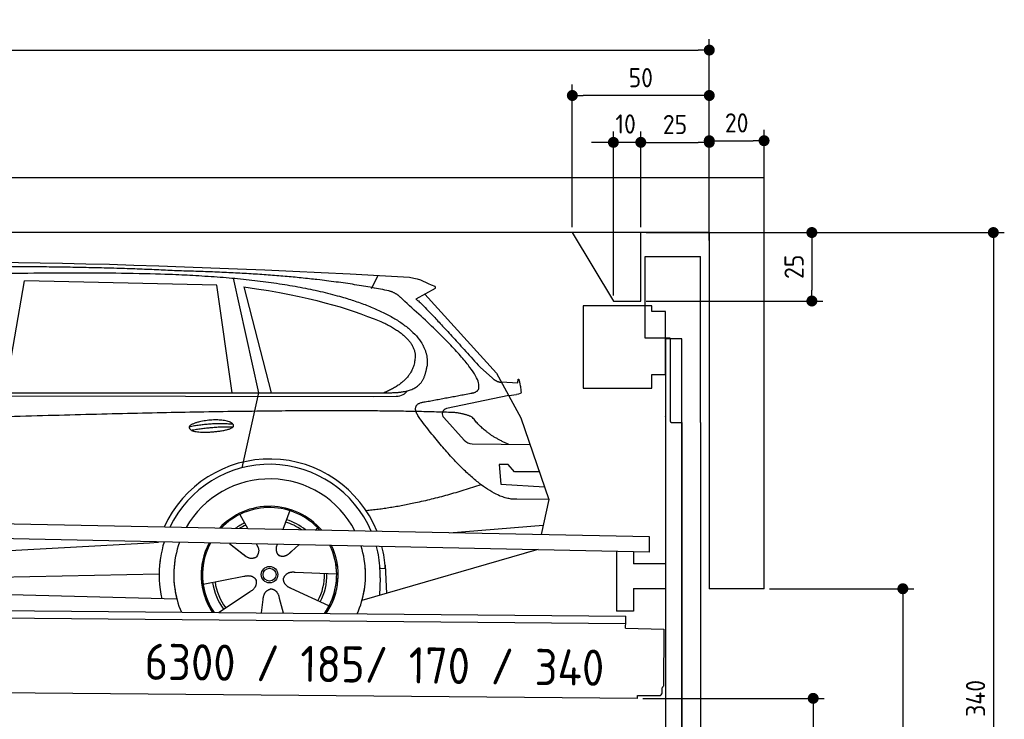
# Model space of a CAD drawing. Header units: millimetres. Extents: x -411 to 6777, y 0 to 6227.
# Tile 6 of 6: x 3183 to 6777, y 3674 to 6227. Entities that reach past the tile are written whole.
import ezdxf

# ---------------------------------------------------------------- set-up
doc = ezdxf.new("R2010")
doc.units = ezdxf.units.MM
doc.layers.add('4', color=3, linetype='Continuous')
for name, color, linetype, lineweight in [('car', 10, 'Continuous', 25), ('Freiraum', 7, 'Continuous', 25), ('Gebäude', 7, 'Continuous', 25), ('Logo', 7, 'Continuous', 25), ('Plattform', 7, 'Continuous', 25), ('Ständer vorne', 7, 'Continuous', 25), ('Tor', 200, 'Continuous', 25)]:
    doc.layers.add(name, color=color, linetype=linetype, lineweight=lineweight)
doc.styles.get("Standard").update_dxf_attribs({"font": 'ISOCP.SHX'})
doc.dimstyles.new('GEN-ISO', dxfattribs={"dimscale": 20, "dimtxt": 3.5, "dimasz": 2, "dimexe": 2, "dimexo": 1, "dimgap": 1.5, "dimtad": 1, "dimdec": 1, "dimlfac": 0.1, "dimdsep": 46, "dimtxsty": 'STANDARD', "dimblk": 'PUNKT', "dimcen": 2, "dimclrd": 256, "dimclre": 256, "dimclrt": 2, "dimadec": 0, "dimazin": 0, "dimtp": 0.1, "dimtm": 0.1, "dimtfac": 0.71, "dimtdec": 1, "dimtmove": 2, "dimatfit": 3, "dimldrblk": 'PUNKT', "dimfxl": 2, "dimtolj": 1, "dimarcsym": 0})

# ---------------------------------------------------------------- blocks, each defined once
blk = doc.blocks.new('PUNKT')
at = {"layer": '4', "color": 0, "linetype": 'ByBlock'}
blk.add_line((-0.5, 0), (-1, 0), dxfattribs=at)
at = {"layer": '4', "color": 0, "linetype": 'ByBlock', "const_width": 0.5}
blk.add_lwpolyline([(-0.25, 0, 1), (0.25, 0, 1)], format="xyb", close=True, dxfattribs=at)
blk = doc.blocks.new('*D427')
at = {"layer": '4', "lineweight": -2, "transparency": 16777216}
for p, q in [((5720, 5450), (6776.9, 5450)), ((6736.9, 5410), (6736.9, 2090)), ((6295.4, 2050), (6776.9, 2050))]:
    blk.add_line(p, q, dxfattribs=at)
at = {"layer": 'Defpoints', "color": 0, "transparency": 16777216}
for p in [(5700, 5450), (6275.4, 2050), (6736.9, 2050)]:
    blk.add_point(p, dxfattribs=at)
at = {"layer": '4', "lineweight": -2, "transparency": 16777216, "xscale": 40, "yscale": 40, "zscale": 40}
for p, rotation in [((6736.9, 5450), 90), ((6736.9, 2050), 270)]:
    blk.add_blockref('PUNKT', p, dxfattribs=dict(at, rotation=rotation))
at = {"layer": '4', "color": 2, "transparency": 16777216, "insert": (6671.9, 3750), "char_height": 70, "attachment_point": 5, "rotation": 90}
blk.add_mtext('340', dxfattribs=at)
blk = doc.blocks.new('*D429')
at = {"layer": '4', "lineweight": -2, "transparency": 16777216}
for p, q in [((5920, 4150), (6446.5, 4150)), ((6406.5, 4110), (6406.5, 2090)), ((6295.4, 2050), (6446.5, 2050))]:
    blk.add_line(p, q, dxfattribs=at)
at = {"layer": 'Defpoints', "color": 0, "transparency": 16777216}
for p in [(5900, 4150), (6275.4, 2050), (6406.5, 2050)]:
    blk.add_point(p, dxfattribs=at)
at = {"layer": '4', "lineweight": -2, "transparency": 16777216, "xscale": 40, "yscale": 40, "zscale": 40}
for p, rotation in [((6406.5, 4150), 90), ((6406.5, 2050), 270)]:
    blk.add_blockref('PUNKT', p, dxfattribs=dict(at, rotation=rotation))
at = {"layer": '4', "color": 2, "transparency": 16777216, "insert": (6341.5, 3100), "char_height": 70, "attachment_point": 5, "rotation": 90}
blk.add_mtext('H2', dxfattribs=at)
blk = doc.blocks.new('*D430')
at = {"layer": '4', "lineweight": -2, "transparency": 16777216}
for p, q in [((200, 5420.9), (200, 6155.8)), ((5700, 5620.9), (5700, 6155.8)), ((240, 6115.8), (5660, 6115.8))]:
    blk.add_line(p, q, dxfattribs=at)
at = {"layer": 'Defpoints', "color": 0, "transparency": 16777216}
for p in [(5700, 6115.8), (5700, 5600.9), (200, 5400.9)]:
    blk.add_point(p, dxfattribs=at)
at = {"layer": '4', "lineweight": -2, "transparency": 16777216, "xscale": 40, "yscale": 40, "zscale": 40, "rotation": 180}
blk.add_blockref('PUNKT', (200, 6115.8), dxfattribs=at)
at = {"layer": '4', "lineweight": -2, "transparency": 16777216, "xscale": 40, "yscale": 40, "zscale": 40}
blk.add_blockref('PUNKT', (5700, 6115.8), dxfattribs=at)
at = {"layer": '4', "color": 2, "transparency": 16777216, "insert": (2950, 6180.8), "char_height": 70, "attachment_point": 5}
blk.add_mtext('550', dxfattribs=at)
blk = doc.blocks.new('*D431')
at = {"layer": '4', "lineweight": -2, "transparency": 16777216}
for p, q in [((5457.5, 3750), (6119.3, 3750)), ((6079.3, 3710), (6079.3, 2090)), ((6099.3, 2050), (6119.3, 2050))]:
    blk.add_line(p, q, dxfattribs=at)
at = {"layer": 'Defpoints', "color": 0, "transparency": 16777216}
for p in [(5437.5, 3750), (6079.3, 2050), (6079.3, 2050)]:
    blk.add_point(p, dxfattribs=at)
at = {"layer": '4', "lineweight": -2, "transparency": 16777216, "xscale": 40, "yscale": 40, "zscale": 40}
for p, rotation in [((6079.3, 3750), 90), ((6079.3, 2050), 270)]:
    blk.add_blockref('PUNKT', p, dxfattribs=dict(at, rotation=rotation))
at = {"layer": '4', "color": 2, "transparency": 16777216, "insert": (6004.7, 2959.2), "char_height": 70, "attachment_point": 5, "rotation": 90}
blk.add_mtext('170', dxfattribs=at)
blk = doc.blocks.new('*D432')
at = {"layer": '4', "lineweight": -2, "transparency": 16777216}
for p, q in [((5450, 5621.3), (5450, 5819.1)), ((5700, 5620.9), (5700, 5819.1)), ((5490, 5779.1), (5660, 5779.1))]:
    blk.add_line(p, q, dxfattribs=at)
at = {"layer": 'Defpoints', "color": 0, "transparency": 16777216}
for p in [(5700, 5779.1), (5450, 5601.3), (5700, 5600.9)]:
    blk.add_point(p, dxfattribs=at)
at = {"layer": '4', "lineweight": -2, "transparency": 16777216, "xscale": 40, "yscale": 40, "zscale": 40, "rotation": 180}
blk.add_blockref('PUNKT', (5450, 5779.1), dxfattribs=at)
at = {"layer": '4', "lineweight": -2, "transparency": 16777216, "xscale": 40, "yscale": 40, "zscale": 40}
blk.add_blockref('PUNKT', (5700, 5779.1), dxfattribs=at)
at = {"layer": '4', "color": 2, "transparency": 16777216, "insert": (5575, 5844.2), "char_height": 70, "attachment_point": 5}
blk.add_mtext('25', dxfattribs=at)
blk = doc.blocks.new('*D433')
at = {"layer": '4', "lineweight": -2, "transparency": 16777216}
for p, q in [((5200, 5470), (5200, 5990.1)), ((5700, 5470), (5700, 5990.1)), ((5660, 5950.1), (5240, 5950.1))]:
    blk.add_line(p, q, dxfattribs=at)
at = {"layer": 'Defpoints', "color": 0, "transparency": 16777216}
for p in [(5200, 5950.1), (5200, 5450), (5700, 5450)]:
    blk.add_point(p, dxfattribs=at)
at = {"layer": '4', "lineweight": -2, "transparency": 16777216, "xscale": 40, "yscale": 40, "zscale": 40, "rotation": 180}
blk.add_blockref('PUNKT', (5200, 5950.1), dxfattribs=at)
at = {"layer": '4', "lineweight": -2, "transparency": 16777216, "xscale": 40, "yscale": 40, "zscale": 40}
blk.add_blockref('PUNKT', (5700, 5950.1), dxfattribs=at)
at = {"layer": '4', "color": 2, "transparency": 16777216, "insert": (5450, 6015.1), "char_height": 70, "attachment_point": 5}
blk.add_mtext('50', dxfattribs=at)
blk = doc.blocks.new('*D434')
at = {"layer": '4', "lineweight": -2, "transparency": 16777216}
for p, q in [((5470, 5450), (6114.4, 5450)), ((6074.4, 5410), (6074.4, 5240)), ((5470, 5200), (6114.4, 5200))]:
    blk.add_line(p, q, dxfattribs=at)
at = {"layer": 'Defpoints', "color": 0, "transparency": 16777216}
for p in [(5450, 5450), (5450, 5200), (6074.4, 5200)]:
    blk.add_point(p, dxfattribs=at)
at = {"layer": '4', "lineweight": -2, "transparency": 16777216, "xscale": 40, "yscale": 40, "zscale": 40}
for p, rotation in [((6074.4, 5450), 90), ((6074.4, 5200), 270)]:
    blk.add_blockref('PUNKT', p, dxfattribs=dict(at, rotation=rotation))
at = {"layer": '4', "color": 2, "transparency": 16777216, "insert": (6009.4, 5325), "char_height": 70, "attachment_point": 5, "rotation": 90}
blk.add_mtext('25', dxfattribs=at)
blk = doc.blocks.new('*D435')
at = {"layer": '4', "lineweight": -2, "transparency": 16777216}
for p, q in [((5350, 5220), (5350, 5819.1)), ((5450, 5470), (5450, 5819.1)), ((5310, 5779.1), (5270, 5779.1)), ((5450, 5779.1), (5350, 5779.1)), ((5490, 5779.1), (5530, 5779.1))]:
    blk.add_line(p, q, dxfattribs=at)
at = {"layer": 'Defpoints', "color": 0, "transparency": 16777216}
for p in [(5350, 5779.1), (5450, 5450), (5350, 5200)]:
    blk.add_point(p, dxfattribs=at)
at = {"layer": '4', "lineweight": -2, "transparency": 16777216, "xscale": 40, "yscale": 40, "zscale": 40}
blk.add_blockref('PUNKT', (5350, 5779.1), dxfattribs=at)
at = {"layer": '4', "lineweight": -2, "transparency": 16777216, "xscale": 40, "yscale": 40, "zscale": 40, "rotation": 180}
blk.add_blockref('PUNKT', (5450, 5779.1), dxfattribs=at)
at = {"layer": '4', "color": 2, "transparency": 16777216, "insert": (5394.7, 5846.1), "char_height": 70, "attachment_point": 5}
blk.add_mtext('10', dxfattribs=at)
blk = doc.blocks.new('Car')
at = {"layer": 'car'}
for p, q in [((3913.8, 5319.5), (4010.5, 4902.1)), ((4419.2, 5286.7), (4443, 5334.2)), ((3085, 4893.1), (3152.1, 5302.9)), ((3853.8, 5293), (3152.1, 5302.9)), ((3913.3, 4901.2), (3853.8, 5293)), ((3953.4, 5288.8), (4056.5, 4902.5)), ((4650.7, 5288.1), (4580.6, 5249)), ((4613.8, 5267.5), (4878.2, 4981.6)), ((4817.9, 5002.7), (4863.5, 4962.8)), ((4878.2, 4981.6), (4968.8, 4819.4)), ((4896.1, 4949.6), (4956.3, 4947.5)), ((1786.2, 4871.7), (4429.5, 4892.7)), ((1833.1, 4881), (4484.9, 4906.7)), ((4010.5, 4902.1), (3952.1, 4627.9)), ((4429.5, 4892.7), (4512.3, 4894.2)), ((4923.5, 4900.5), (4697.1, 4850.6)), ((4923.5, 4900.5), (4951.2, 4904.5)), ((4686.7, 4817.5), (4761.8, 4736.3)), ((4968.8, 4819.4), (5073.2, 4521.8)), ((4791, 4723.4), (5002.8, 4722.6)), ((4923.5, 4648.6), (4890.8, 4648.6)), ((4890.8, 4648.6), (4897.7, 4577.1)), ((4947.3, 4622.7), (4923.5, 4648.6)), ((5037.8, 4622.7), (4947.3, 4622.7)), ((4897.7, 4577.1), (5056.8, 4568.5)), ((5073.2, 4521.8), (4956.3, 4522.2)), ((5073.2, 4521.8), (5046.5, 4393.9)), ((3946.1, 4457.6), (3975.6, 4405.4)), ((4128.2, 4473), (4103.3, 4404.1)), ((4710.6, 4397.5), (5053.7, 4428.4)), ((3974.3, 4407.8), (3975.6, 4405.4)), ((4230.3, 4411.2), (4222.6, 4402.8)), ((1748.5, 4231.9), (3617.5, 4351.2)), ((3617.5, 4351.2), (3649.9, 4353.3)), ((3909.3, 4351.6), (3960.9, 4311.5)), ((3909.6, 4351.6), (3970.3, 4304.4)), ((4006.6, 4350.5), (4012.8, 4339.6)), ((4083.7, 4349.6), (4080, 4339.2)), ((4162.5, 4348.7), (4135.8, 4324.6)), ((5030.6, 4338.4), (4394.6, 4147)), ((5035.3, 4339.8), (4991.6, 4326.7)), ((4477.8, 4277.2), (4484.3, 4174)), ((4301.2, 4242.7), (4149.9, 4247.7)), ((4478.5, 4265.2), (4459.3, 4263.9)), ((1768.3, 4180), (3653.7, 4238.6)), ((3814.1, 4201.6), (3962.5, 4231.8)), ((4460, 4231.4), (4458.9, 4166.4)), ((1669.8, 4181.7), (3718.8, 4147)), ((3871.3, 4099), (3985.8, 4176.5)), ((4274.1, 4126.5), (4136.2, 4189.2)), ((4028.4, 4099), (4033.9, 4147.4)), ((4109.1, 4099.1), (4093.7, 4152.5))]:
    blk.add_line(p, q, dxfattribs=at)
for radius in [30.1, 23.6]:
    blk.add_circle((4056.3, 4238.8), radius, dxfattribs=at)
for centre, radius, start, end in [((4701.4, 4831.1), 20, 102.4358, 222.7473), ((4791.2, 4763.4), 40, 222.7473, 269.7861), ((4056.7, 4238.2), 422.7, 22.5487, 156.2143), ((4056.7, 4238.2), 403.4, 23.7263, 155.0367), ((4056.7, 4238.2), 350, 27.7494, 151.0136), ((4056.7, 4238.2), 250, 41.078, 137.685), ((4056.7, 4238.2), 250, 41.078, 137.685), ((4056.7, 4238.2), 250, 41.078, 137.685), ((4056.3, 4238.8), 245, 41.9641, 136.7989), ((4056.3, 4238.8), 209.6, 116.262, 127.1225), ((4056.3, 4238.8), 200.6, 55.0934, 73.5463), ((4056.3, 4238.8), 209.6, 51.6404, 73.3995), ((4056.3, 4238.8), 200.6, 116.1152, 123.6695), ((4056.3, 4238.8), 245, 41.9641, 44.7348), ((4056.7, 4238.2), 422.7, 164.0109, 164.2126), ((4056.7, 4238.2), 422.7, 164.0109, 164.2126), ((4056.7, 4238.2), 403.4, 163.2593, 179.9464), ((4056.7, 4238.2), 403.4, 163.2593, 179.9464), ((4056.7, 4238.2), 350, 160.7243, 195.1055), ((4056.7, 4238.2), 350, 160.7243, 195.1055), ((4056.7, 4238.2), 250, 152.8016, 213.8648), ((4056.7, 4238.2), 250, 152.8016, 213.4506), ((4056.7, 4238.2), 250, 152.8016, 213.4506), ((4056.3, 4238.8), 245, 152.3519, 188.7348), ((4056.3, 4238.8), 245, 152.3519, 188.7348), ((4056.7, 4238.2), 250, 326.1848, 25.8498), ((4056.7, 4238.2), 250, 326.1848, 25.8498), ((4056.3, 4238.8), 245, 0.9266, 26.2995), ((4056.7, 4238.2), 350, 344.8945, 17.9271), ((4056.7, 4238.2), 350, 344.8945, 17.9271), ((4056.7, 4238.2), 403.4, 3.6504, 15.3921), ((4056.7, 4238.2), 403.4, 3.6504, 15.3921), ((4056.7, 4238.2), 422.7, 3.6504, 14.6404), ((4056.7, 4238.2), 422.7, 3.6504, 14.6404), ((4056.7, 4238.2), 403.4, 173.0827, 193.1146), ((4056.7, 4238.2), 350, 172.1254, 203.4635), ((4056.7, 4238.2), 250, 169.2195, 213.8648), ((4056.3, 4238.8), 245, 169.1336, 214.8006), ((4056.3, 4238.8), 245, 325.2489, 9.5178), ((4056.7, 4238.2), 250, 326.1848, 9.4319), ((4056.7, 4238.2), 350, 336.586, 6.526), ((4056.7, 4238.2), 403.4, 359.0315, 5.5686), ((4056.3, 4238.8), 200.6, 332.1152, 1.5463), ((4056.3, 4238.8), 209.6, 332.262, 1.3995), ((4056.7, 4238.2), 422.7, 3.6504, 3.7403), ((4056.3, 4238.8), 209.6, 188.262, 217.3995), ((4056.3, 4238.8), 200.6, 188.1152, 217.5463)]:
    blk.add_arc(centre, radius, start, end, dxfattribs=at)
for points, degree in [([(2212, 5322.9), (2499, 5387.1), (3384.1, 5382), (4556.6, 5329.4)], 3), ([(3706.7, 5344.3), (3358.3, 5360.5), (2742.4, 5350.2)], 2), ([(4482.3, 5278.4), (4181.1, 5338.2), (3706.7, 5344.3)], 2), ([(4556.6, 5329.4), (4603.5, 5320.4), (4612.4, 5312.2), (4649.9, 5296.7)], 3), ([(3953.4, 5288.8), (4207.8, 5252.3), (4321.3, 5217.6), (4454.6, 5166.2)], 3), ([(4650.7, 5288.1), (4652.3, 5289.8), (4653, 5292.8), (4652.4, 5295.6), (4649.9, 5296.7)], 4), ([(4532, 5248), (4513.8, 5269.7), (4482.3, 5278.4)], 2), ([(4796.8, 4910), (4886, 4938.9), (4532, 5248)], 2), ([(4580.6, 5249), (4588.4, 5253.3), (4817.9, 5002.7)], 2), ([(4454.6, 5166.2), (4569.2, 5115.2), (4580, 5050.1)], 2), ([(4580, 5050.1), (4585.6, 4955.6), (4468.3, 4906.5)], 2), ([(4484.9, 4906.7), (4535, 4907.2), (4608, 4912.5), (4615.7, 4959.4), (4624, 5002.6)], 4), ([(4863.5, 4962.8), (4871.8, 4955.6), (4885.1, 4948), (4894.2, 4948.1), (4896.1, 4949.6)], 4), ([(4956.3, 4947.5), (4957.5, 4986.4), (4968.8, 4912.2)], 2), ([(4583.5, 4927.2), (4583.6, 4927.3), (4583.7, 4927.3), (4583.8, 4927.3)], 3), ([(4512.3, 4894.2), (4531.6, 4894.9), (4546.4, 4904), (4553.6, 4914.3)], 3), ([(4968.8, 4912.2), (4969.1, 4908.5), (4963.6, 4906.8), (4951.2, 4904.5)], 3), ([(4602.7, 4809.3), (4558.3, 4867.5), (4618.2, 4874.7)], 2), ([(4704.2, 4837), (3827.6, 4857.4), (1395.5, 4722.9)], 2), ([(4792.1, 4819.4), (4754.6, 4837.5), (4704.2, 4837)], 2), ([(4923.5, 4722.9), (4837.8, 4758), (4792.1, 4819.4)], 2), ([(3758.8, 4776.3), (3834.2, 4793.1), (3917.7, 4787.4)], 2), ([(4956.3, 4522.2), (4830.6, 4514), (4602.7, 4809.3)], 2), ([(3766, 4763.4), (3840, 4778), (3917.9, 4777.3)], 2), ([(4824.4, 4573.6), (4599.7, 4496.1), (4406.9, 4475)], 2), ([(3961.2, 4311.5), (3984.7, 4289.8), (4007.9, 4303.4)], 2), ([(4149.9, 4247.7), (4118.2, 4251.4), (4107.4, 4226.8)], 2), ([(3962.5, 4231.8), (3993.2, 4240.8), (4007.9, 4218.4)], 2), ([(3985.8, 4176.5), (4013.6, 4192.2), (4007.9, 4218.4)], 2), ([(4136.2, 4189.2), (4106.1, 4200), (4107.4, 4226.8)], 2), ([(4033.9, 4147.4), (4034.8, 4179.4), (4060.7, 4186.5)], 2), ([(4093.7, 4152.5), (4087.4, 4183.8), (4060.7, 4186.5)], 2)]:
    blk.add_open_spline(points, degree=degree, dxfattribs=at)
for points, degree, knots in [([(2381.7, 5310.7), (2408.2, 5313), (2547.6, 5316.1), (3568.8, 5345.6), (4189.1, 5344.9), (4646.1, 5176.4), (4624, 5002.6)], 4, [0.0821318, 0.0821318, 0.0821318, 0.0821318, 0.0821318, 0.258851, 0.508851, 1, 1, 1, 1, 1]), ([(4618.2, 4874.7), (4784.8, 4907.3), (4787.7, 4907.9), (4796, 4909.8), (4796.8, 4910)], 1, [0.1611508, 0.1611508, 1, 1.0196119, 1.078724, 1.0847856, 1.0847856]), ([(3766, 4763.4), (3742.4, 4779.8), (3787.8, 4795.5), (3870.5, 4815.7), (3963.5, 4782.6), (3901.5, 4758.8), (3792.4, 4751.6), (3770.9, 4760.4), (3766, 4763.4)], 5, [0, 0, 0, 0, 0, 0, 0.300106, 0.500106, 0.700106, 1, 1, 1, 1, 1, 1]), ([(4012.8, 4339.6), (4014.5, 4335.5), (4015.5, 4331.5), (4015.8, 4327.6), (4016.6, 4319), (4013.9, 4310.9), (4007.9, 4303.4)], 3, [0.2167758, 0.2167758, 0.2167758, 0.2167758, 0.4600873, 0.4600873, 0.4600873, 1, 1, 1, 1]), ([(4080, 4339.2), (4079.5, 4336.1), (4079.2, 4333.1), (4079.3, 4330.1), (4079.7, 4327.3), (4080.5, 4321.6), (4082.6, 4316.2), (4086.2, 4311.7), (4091.1, 4308.8)], 4, [0.3191838, 0.3191838, 0.3191838, 0.3191838, 0.3191838, 0.5438253, 0.5438253, 0.5438253, 0.5438253, 1, 1, 1, 1, 1]), ([(4135.8, 4324.6), (4135.8, 4324.6), (4135.8, 4324.6), (4135.8, 4324.6), (4135.8, 4324.6), (4126.7, 4314.8), (4116.2, 4304.8), (4101.9, 4302.2), (4091.1, 4308.8)], 4, [-0.000003, -0.000003, -0.000003, -0.000003, -0.000003, 0, 0, 0, 0, 1, 1, 1, 1, 1])]:
    blk.add_open_spline(points, degree=degree, knots=knots, dxfattribs=at)
blk = doc.blocks.new('*D441')
at = {"layer": '4', "lineweight": -2, "transparency": 16777216}
for p, q in [((5700, 5420.9), (5700, 5825.1)), ((5900, 5620.8), (5900, 5825.1)), ((5740, 5785.1), (5860, 5785.1))]:
    blk.add_line(p, q, dxfattribs=at)
at = {"layer": 'Defpoints', "color": 0, "transparency": 16777216}
for p in [(5900, 5785.1), (5900, 5600.8), (5700, 5400.9)]:
    blk.add_point(p, dxfattribs=at)
at = {"layer": '4', "lineweight": -2, "transparency": 16777216, "xscale": 40, "yscale": 40, "zscale": 40, "rotation": 180}
blk.add_blockref('PUNKT', (5700, 5785.1), dxfattribs=at)
at = {"layer": '4', "lineweight": -2, "transparency": 16777216, "xscale": 40, "yscale": 40, "zscale": 40}
blk.add_blockref('PUNKT', (5900, 5785.1), dxfattribs=at)
at = {"layer": '4', "color": 2, "transparency": 16777216, "insert": (5800, 5850.1), "char_height": 70, "attachment_point": 5}
blk.add_mtext('20', dxfattribs=at)
blk = doc.blocks.new('Plattform OG 6200 550')
at = {"layer": 'Plattform'}
for p, q in [((5482.3, 4339.6), (348.5, 4442)), ((5481.2, 4283.6), (347.5, 4391)), ((5481.2, 4283.6), (5482.3, 4339.5)), ((5361.5, 4286.1), (5361.5, 4068.3)), ((5423.5, 4284.7), (5423.5, 4240.8)), ((5539.9, 4240.8), (5423.5, 4240.8)), ((5423.5, 4150.8), (5423.5, 4068.3)), ((5423.5, 4150.8), (5539.9, 4150.8)), ((440.2, 4093.6), (5395, 4050.4)), ((446, 4066.5), (5394.8, 4023.4)), ((5423.5, 4068.3), (5361.5, 4068.3)), ((5394.7, 4006.2), (5394.9, 4030.2)), ((5394.9, 4030.2), (5395, 4045.2)), ((5395, 4045.2), (5395, 4050.4)), ((5394.7, 4006.2), (5534.1, 4003)), ((5534.1, 4003), (5532.3, 3794)), ((5437.5, 3750), (372.6, 3794.2)), ((5527.6, 3770.1), (5527.8, 3788.2)), ((5437.5, 3750), (5437.5, 3760.8)), ((5437.5, 3760.8), (5517.5, 3760.1))]:
    blk.add_line(p, q, dxfattribs=at)
for centre, radius, start, end in [((5526.2, 3794.1), 6.08, 284.5689, 358.9086), ((5517.6, 3770.1), 10, 269.5, 359.5)]:
    blk.add_arc(centre, radius, start, end, dxfattribs=at)
blk = doc.blocks.new('Tor 335 bis 365 Gebäude')
at = {"layer": 'Tor'}
for p, q in [((5465.6, 5064.5), (5465.6, 5363)), ((5465.6, 5363), (5668, 5363)), ((5668, 4757.1), (5668, 5363)), ((5557, 5064.5), (5465.6, 5064.5)), ((5557, 5064.5), (5557, 4763)), ((5562, 4757.1), (5600, 4757.1)), ((5600, 4757.1), (5600, 4757)), ((5668, 4757), (5668, 4757.1)), ((5600, 2037), (5668, 2037))]:
    blk.add_line(p, q, dxfattribs=at)
at = {"layer": 'Tor', "lineweight": 25}
blk.add_line((5600, 4757.1), (5600, 2037), dxfattribs=at)
at = {"layer": 'Tor'}
blk.add_lwpolyline([(5668, 4757.1), (5668, 2037)], dxfattribs=at)
blk.add_arc((5563, 4763), 6, 180, 260.4059, dxfattribs=at)
blk = doc.blocks.new('Ständer vorne ab 340')
at = {"layer": 'Ständer vorne'}
for p, q in [((5240, 5182), (5240, 4882)), ((5490, 5182), (5240, 5182)), ((5490, 5162), (5490, 5182)), ((5540, 5162), (5490, 5162)), ((5540, 4932), (5540, 5162)), ((5540.2, 5062), (5539.8, 5062)), ((5540, 5062), (5540, 2050)), ((5600, 5062), (5540, 5062)), ((5600, 2048.7), (5600, 5062)), ((5490, 4882), (5490, 4932)), ((5490, 4932), (5540, 4932)), ((5240, 4882), (5490, 4882)), ((5540, 4777.4), (5540, 4778.4)), ((5511.2, 2045), (5511.2, 2037)), ((5595.1, 2045), (5511.2, 2045)), ((5511.2, 2037), (5600, 2037)), ((5600, 2037), (5600, 2040))]:
    blk.add_line(p, q, dxfattribs=at)
blk = doc.blocks.new('Gebäude_340_GT185')
at = {"layer": 'Freiraum'}
blk.add_lwpolyline([(5200, 5450), (5350, 5200), (5450, 5200), (5450, 5450)], dxfattribs=at)
at = {"layer": 'Gebäude'}
for p, q in [((5900, 5650), (0, 5650)), ((5900, 4150), (5900, 5650)), ((5700, 5450), (200, 5450)), ((5700, 5450), (5700, 4150)), ((5900, 4150), (5700, 4150))]:
    blk.add_line(p, q, dxfattribs=at)

msp = doc.modelspace()

# ---------------------------------------------------------------- block references
msp.add_blockref('Gebäude_340_GT185', (0, 0))
at = {"layer": 'car', "rotation": 359.4752422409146}
msp.add_blockref('Car', (0, 0), dxfattribs=at)
at = {"layer": 'Plattform'}
msp.add_blockref('Plattform OG 6200 550', (0, 0), dxfattribs=at)
at = {"layer": 'Ständer vorne'}
msp.add_blockref('Ständer vorne ab 340', (0, 0), dxfattribs=at)
at = {"layer": 'Tor'}
msp.add_blockref('Tor 335 bis 365 Gebäude', (0, 0), dxfattribs=at)

# ---------------------------------------------------------------- texts
at = {"layer": 'Logo'}
msp.add_text('6300 / 185/ 170 / 340 ', height=132, rotation=359.22092, dxfattribs=at).set_placement((3638.17, 3818.05))

# ---------------------------------------------------------------- dimensions: what is measured, and where the dimension line sits
at = {"layer": '4'}
for base, p1, p2, override, picture, middle in [((5700, 6115.8), (200, 5400.88), (5700, 5600.88), {"dimtdec": 3, "dimtolj": 0}, '*D430', (2950, 6180.8)), ((5200, 5950.12), (5700, 5450), (5200, 5450), {"dimtdec": 3, "dimtolj": 0}, '*D433', (5450, 6015.12)), ((5900, 5785.09), (5700, 5400.88), (5900, 5600.82), {"dimtol": 0, "dimlim": 0, "dimtp": 0.1, "dimtm": 0.1, "dimtfac": 0.71, "dimtdec": 3, "dimtolj": 0, "dimtzin": 8}, '*D441', (5800, 5850.1)), ((5700, 5779.15), (5449.99, 5601.29), (5700, 5600.88), {"dimtdec": 3, "dimtolj": 0}, '*D432', (5575, 5844.16))]:
    dim = msp.add_linear_dim(base=base, p1=p1, p2=p2, dimstyle='GEN-ISO', override=override, dxfattribs=at)
    dim.commit()
    dim.dimension.update_dxf_attribs({"geometry": picture, "text_midpoint": middle})
dim = msp.add_linear_dim(base=(5350, 5779.15), p1=(5449.99, 5450), p2=(5350, 5200), dimstyle='GEN-ISO', override={"dimtdec": 3, "dimtolj": 0}, dxfattribs=at)
dim.commit()
dim.dimension.update_dxf_attribs({"geometry": '*D435', "text_midpoint": (5394.75, 5846.13), "dimtype": 160})
for base, p1, p2, override, picture, middle in [((6074.39, 5200), (5449.99, 5450), (5450, 5200), {"dimtdec": 3, "dimtolj": 0}, '*D434', (6009.39, 5325)), ((6736.86, 2050), (5700, 5450), (6275.45, 2050), {"dimdec": 0, "dimtdec": 3, "dimtolj": 0}, '*D427', (6671.86, 3750))]:
    dim = msp.add_linear_dim(base=base, p1=p1, p2=p2, angle=90, dimstyle='GEN-ISO', override=override, dxfattribs=at)
    dim.commit()
    dim.dimension.update_dxf_attribs({"geometry": picture, "text_midpoint": middle})
dim = msp.add_linear_dim(base=(6406.55, 2050), p1=(5900, 4150), p2=(6275.45, 2050), angle=90, text='H2', dimstyle='GEN-ISO', override={"dimdec": 0, "dimtdec": 3, "dimtolj": 0}, dxfattribs=at)
dim.commit()
dim.dimension.update_dxf_attribs({"geometry": '*D429', "text_midpoint": (6341.54, 3100)})
dim = msp.add_linear_dim(base=(6079.31, 2050), p1=(5437.5, 3749.97), p2=(6079.31, 2050), angle=90, dimstyle='GEN-ISO', override={"dimtdec": 3, "dimtolj": 0}, dxfattribs=at)
dim.commit()
dim.dimension.update_dxf_attribs({"geometry": '*D431', "text_midpoint": (6004.71, 2959.23), "dimtype": 160})

doc.saveas('drawing.dxf')
